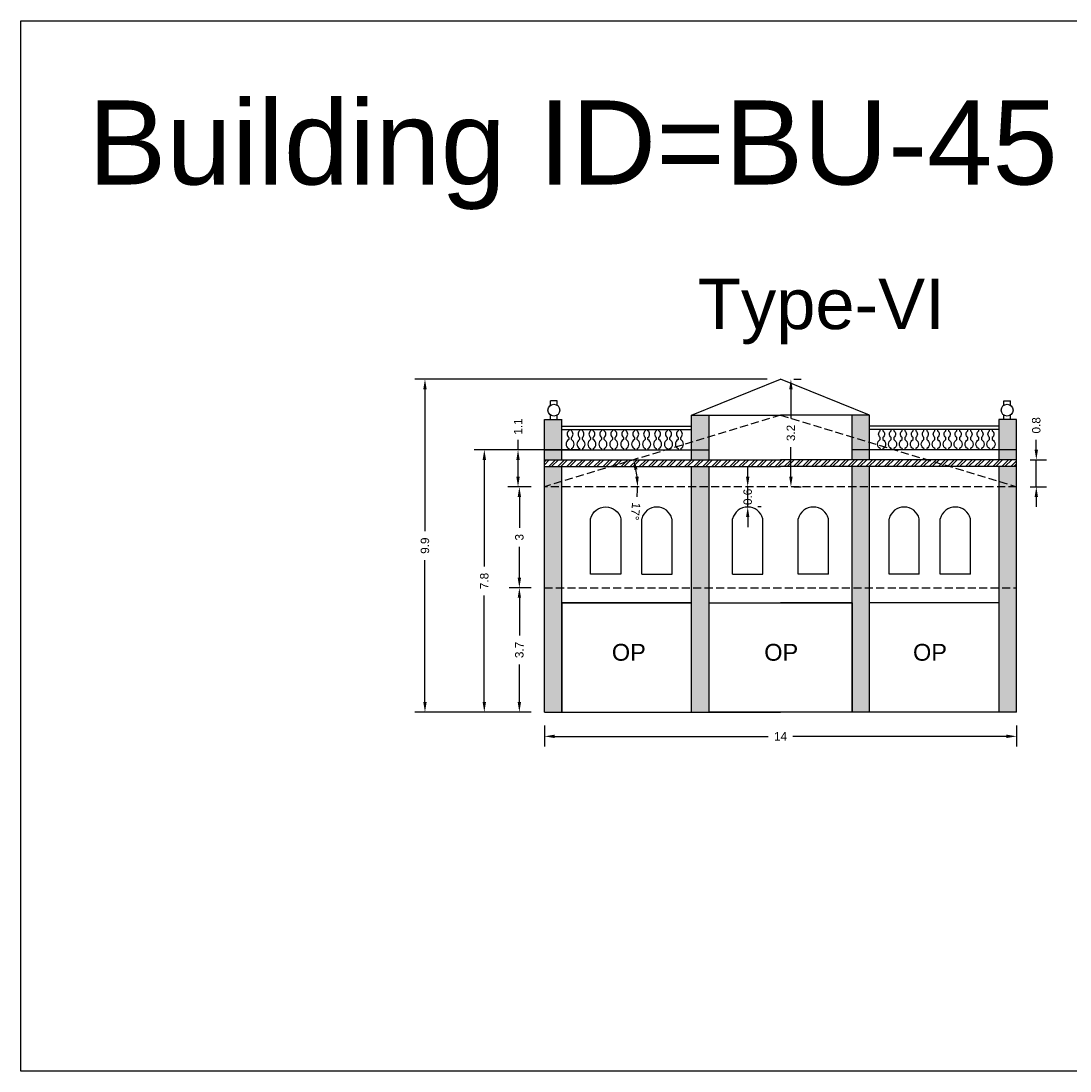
# Model space of a CAD drawing. Header units: metres. Extents: x 3416649 to 3417093, y -6712874 to -6712690.
# Tile 17 of 45: x 3416830 to 3416862, y -6712874 to -6712843. Entities that reach past the tile are written whole.
import ezdxf

# ---------------------------------------------------------------- set-up
doc = ezdxf.new("R2010")
doc.units = ezdxf.units.M
doc.linetypes.add('ACAD_ISO02W100', pattern=[15, 12, -3])
doc.layers.add('Dotted', color=7, linetype='ACAD_ISO02W100', plot=False)
doc.styles.get("Standard").update_dxf_attribs({"font": 'arial.ttf'})
doc.dimstyles.new('ISO-25', dxfattribs={"dimtxt": 0.25, "dimasz": 0.3, "dimexe": 0.3, "dimexo": 0.4, "dimgap": 0.2, "dimtad": 0, "dimdec": 1, "dimdsep": 46, "dimtxsty": 'Standard', "dimcen": 2.5, "dimadec": 0, "dimazin": 0, "dimtfac": 1, "dimtdec": 1, "dimtmove": 0, "dimatfit": 3, "dimfxl": 1, "dimarcsym": 0})

# ---------------------------------------------------------------- blocks, each defined once
blk = doc.blocks.new('*D380')
at = {"color": 0, "lineweight": -2, "transparency": 16777216}
for p, q in [((3416845.955, -6712864.207), (3416845.955, -6712864.825)), ((3416859.985, -6712864.207), (3416859.985, -6712864.825)), ((3416846.255, -6712864.525), (3416852.603, -6712864.525)), ((3416859.685, -6712864.525), (3416853.337, -6712864.525))]:
    blk.add_line(p, q, dxfattribs=at)
at = {"color": 0, "transparency": 16777216}
for points in [[(3416846.255, -6712864.475), (3416846.255, -6712864.575), (3416845.955, -6712864.525)], [(3416859.685, -6712864.475), (3416859.685, -6712864.575), (3416859.985, -6712864.525)]]:
    blk.add_solid(points, dxfattribs=at)
at = {"layer": 'Defpoints', "color": 0, "transparency": 16777216}
for p in [(3416845.955, -6712863.807), (3416859.985, -6712863.807), (3416859.985, -6712864.525)]:
    blk.add_point(p, dxfattribs=at)
at = {"color": 0, "transparency": 16777216, "insert": (3416852.97, -6712864.525), "char_height": 0.25, "attachment_point": 5}
blk.add_mtext('14', dxfattribs=at)
blk = doc.blocks.new('*D381')
at = {"color": 0, "lineweight": -2, "transparency": 16777216}
for p, q in [((3416845.555, -6712857.107), (3416844.908, -6712857.107)), ((3416845.208, -6712857.407), (3416845.208, -6712858.325)), ((3416845.208, -6712859.807), (3416845.208, -6712858.889)), ((3416845.555, -6712860.107), (3416844.908, -6712860.107))]:
    blk.add_line(p, q, dxfattribs=at)
at = {"color": 0, "transparency": 16777216}
for points in [[(3416845.158, -6712857.407), (3416845.258, -6712857.407), (3416845.208, -6712857.107)], [(3416845.158, -6712859.807), (3416845.258, -6712859.807), (3416845.208, -6712860.107)]]:
    blk.add_solid(points, dxfattribs=at)
at = {"layer": 'Defpoints', "color": 0, "transparency": 16777216}
for p in [(3416845.208, -6712857.107), (3416845.955, -6712857.107), (3416845.955, -6712860.107)]:
    blk.add_point(p, dxfattribs=at)
at = {"color": 0, "transparency": 16777216, "insert": (3416845.208, -6712858.607), "char_height": 0.25, "attachment_point": 5, "rotation": 90}
blk.add_mtext('3', dxfattribs=at)
blk = doc.blocks.new('*D382')
at = {"color": 0, "lineweight": -2, "transparency": 16777216}
for p, q in [((3416845.555, -6712860.107), (3416844.908, -6712860.107)), ((3416845.208, -6712860.407), (3416845.208, -6712861.53)), ((3416845.208, -6712863.507), (3416845.208, -6712862.385)), ((3416845.555, -6712863.807), (3416844.908, -6712863.807))]:
    blk.add_line(p, q, dxfattribs=at)
at = {"color": 0, "transparency": 16777216}
for points in [[(3416845.158, -6712860.407), (3416845.258, -6712860.407), (3416845.208, -6712860.107)], [(3416845.158, -6712863.507), (3416845.258, -6712863.507), (3416845.208, -6712863.807)]]:
    blk.add_solid(points, dxfattribs=at)
at = {"layer": 'Defpoints', "color": 0, "transparency": 16777216}
for p in [(3416845.208, -6712860.107), (3416845.955, -6712860.107), (3416845.955, -6712863.807)]:
    blk.add_point(p, dxfattribs=at)
at = {"color": 0, "transparency": 16777216, "insert": (3416845.208, -6712861.957), "char_height": 0.25, "attachment_point": 5, "rotation": 90}
blk.add_mtext('3.7', dxfattribs=at)
blk = doc.blocks.new('*D383')
at = {"color": 0, "lineweight": -2, "transparency": 16777216}
for start, end in [(6.2157, 10.6744), (353.7843, 360)]:
    blk.add_arc((3416845.955, -6712857.107), 2.767, start, end, dxfattribs=at)
at = {"color": 0, "transparency": 16777216}
for points in [[(3416848.625, -6712856.607), (3416848.722, -6712856.583), (3416848.602, -6712856.304)], [(3416848.755, -6712856.805), (3416848.655, -6712856.811), (3416848.722, -6712857.107)]]:
    blk.add_solid(points, dxfattribs=at)
at = {"layer": 'Defpoints', "color": 0, "transparency": 16777216}
for p in [(3416852.97, -6712854.977), (3416848.668, -6712856.567), (3416845.955, -6712857.107), (3416845.955, -6712857.107), (3416859.985, -6712857.107)]:
    blk.add_point(p, dxfattribs=at)
at = {"color": 0, "transparency": 16777216, "insert": (3416848.658, -6712857.838), "char_height": 0.25, "attachment_point": 5, "rotation": 263.7843}
blk.add_mtext('17°', dxfattribs=at)
blk = doc.blocks.new('*D384')
at = {"color": 0, "lineweight": -2, "transparency": 16777216}
for p, q in [((3416851.995, -6712856.807), (3416851.995, -6712856.507)), ((3416851.995, -6712857.707), (3416851.995, -6712857.107)), ((3416852.395, -6712857.107), (3416852.295, -6712857.107)), ((3416852.395, -6712857.707), (3416852.295, -6712857.707)), ((3416851.995, -6712858.007), (3416851.995, -6712858.307))]:
    blk.add_line(p, q, dxfattribs=at)
at = {"color": 0, "transparency": 16777216}
for points in [[(3416851.945, -6712856.807), (3416852.045, -6712856.807), (3416851.995, -6712857.107)], [(3416851.945, -6712858.007), (3416852.045, -6712858.007), (3416851.995, -6712857.707)]]:
    blk.add_solid(points, dxfattribs=at)
at = {"layer": 'Defpoints', "color": 0, "transparency": 16777216}
for p in [(3416851.995, -6712857.107), (3416851.995, -6712857.107), (3416851.995, -6712857.707)]:
    blk.add_point(p, dxfattribs=at)
at = {"color": 0, "transparency": 16777216, "insert": (3416851.995, -6712857.407), "char_height": 0.25, "attachment_point": 5, "rotation": 90}
blk.add_mtext('0.6', dxfattribs=at)
blk = doc.blocks.new('*D385')
at = {"color": 0, "lineweight": -2, "transparency": 16777216}
for p, q in [((3416845.169, -6712856.007), (3416845.169, -6712855.707)), ((3416846.355, -6712856.007), (3416844.869, -6712856.007)), ((3416845.169, -6712856.807), (3416845.169, -6712856.307)), ((3416845.555, -6712857.107), (3416844.869, -6712857.107))]:
    blk.add_line(p, q, dxfattribs=at)
at = {"color": 0, "transparency": 16777216}
for points in [[(3416845.119, -6712856.307), (3416845.219, -6712856.307), (3416845.169, -6712856.007)], [(3416845.119, -6712856.807), (3416845.219, -6712856.807), (3416845.169, -6712857.107)]]:
    blk.add_solid(points, dxfattribs=at)
at = {"layer": 'Defpoints', "color": 0, "transparency": 16777216}
for p in [(3416845.169, -6712856.007), (3416846.755, -6712856.007), (3416845.955, -6712857.107)]:
    blk.add_point(p, dxfattribs=at)
at = {"color": 0, "transparency": 16777216, "insert": (3416845.169, -6712855.316), "char_height": 0.25, "attachment_point": 5, "rotation": 90}
blk.add_mtext('1.1', dxfattribs=at)
blk = doc.blocks.new('*D386')
at = {"color": 0, "lineweight": -2, "transparency": 16777216}
for p, q in [((3416853.37, -6712853.907), (3416853.579, -6712853.907)), ((3416853.279, -6712854.207), (3416853.279, -6712855.081)), ((3416853.279, -6712856.807), (3416853.279, -6712855.934)), ((3416853.37, -6712857.107), (3416853.579, -6712857.107))]:
    blk.add_line(p, q, dxfattribs=at)
at = {"color": 0, "transparency": 16777216}
for points in [[(3416853.229, -6712854.207), (3416853.329, -6712854.207), (3416853.279, -6712853.907)], [(3416853.229, -6712856.807), (3416853.329, -6712856.807), (3416853.279, -6712857.107)]]:
    blk.add_solid(points, dxfattribs=at)
at = {"layer": 'Defpoints', "color": 0, "transparency": 16777216}
for p in [(3416852.97, -6712853.907), (3416852.97, -6712857.107), (3416853.279, -6712857.107)]:
    blk.add_point(p, dxfattribs=at)
at = {"color": 0, "transparency": 16777216, "insert": (3416853.279, -6712855.507), "char_height": 0.25, "attachment_point": 5, "rotation": 90}
blk.add_mtext('3.2', dxfattribs=at)
blk = doc.blocks.new('*D387')
at = {"color": 0, "lineweight": -2, "transparency": 16777216}
for p, q in [((3416847.005, -6712856.007), (3416843.867, -6712856.007)), ((3416844.167, -6712856.307), (3416844.167, -6712859.481)), ((3416844.167, -6712863.507), (3416844.167, -6712860.334)), ((3416845.555, -6712863.807), (3416843.867, -6712863.807))]:
    blk.add_line(p, q, dxfattribs=at)
at = {"color": 0, "transparency": 16777216}
for points in [[(3416844.117, -6712856.307), (3416844.217, -6712856.307), (3416844.167, -6712856.007)], [(3416844.117, -6712863.507), (3416844.217, -6712863.507), (3416844.167, -6712863.807)]]:
    blk.add_solid(points, dxfattribs=at)
at = {"layer": 'Defpoints', "color": 0, "transparency": 16777216}
for p in [(3416844.167, -6712856.007), (3416847.405, -6712856.007), (3416845.955, -6712863.807)]:
    blk.add_point(p, dxfattribs=at)
at = {"color": 0, "transparency": 16777216, "insert": (3416844.167, -6712859.907), "char_height": 0.25, "attachment_point": 5, "rotation": 90}
blk.add_mtext('7.8', dxfattribs=at)
blk = doc.blocks.new('*D388')
at = {"color": 0, "lineweight": -2, "transparency": 16777216}
for p, q in [((3416852.57, -6712853.907), (3416842.103, -6712853.907)), ((3416842.403, -6712854.207), (3416842.403, -6712858.43)), ((3416842.403, -6712863.507), (3416842.403, -6712859.285)), ((3416845.555, -6712863.807), (3416842.103, -6712863.807))]:
    blk.add_line(p, q, dxfattribs=at)
at = {"color": 0, "transparency": 16777216}
for points in [[(3416842.353, -6712854.207), (3416842.453, -6712854.207), (3416842.403, -6712853.907)], [(3416842.353, -6712863.507), (3416842.453, -6712863.507), (3416842.403, -6712863.807)]]:
    blk.add_solid(points, dxfattribs=at)
at = {"layer": 'Defpoints', "color": 0, "transparency": 16777216}
for p in [(3416842.403, -6712853.907), (3416852.97, -6712853.907), (3416845.955, -6712863.807)]:
    blk.add_point(p, dxfattribs=at)
at = {"color": 0, "transparency": 16777216, "insert": (3416842.403, -6712858.857), "char_height": 0.25, "attachment_point": 5, "rotation": 90}
blk.add_mtext('9.9', dxfattribs=at)
blk = doc.blocks.new('*D389')
at = {"color": 0, "lineweight": -2, "transparency": 16777216}
for p, q in [((3416860.572, -6712856.007), (3416860.572, -6712855.707)), ((3416860.385, -6712856.307), (3416860.872, -6712856.307)), ((3416860.572, -6712857.107), (3416860.572, -6712856.307)), ((3416860.385, -6712857.107), (3416860.872, -6712857.107)), ((3416860.572, -6712857.407), (3416860.572, -6712857.707))]:
    blk.add_line(p, q, dxfattribs=at)
at = {"color": 0, "transparency": 16777216}
for points in [[(3416860.522, -6712856.007), (3416860.622, -6712856.007), (3416860.572, -6712856.307)], [(3416860.522, -6712857.407), (3416860.622, -6712857.407), (3416860.572, -6712857.107)]]:
    blk.add_solid(points, dxfattribs=at)
at = {"layer": 'Defpoints', "color": 0, "transparency": 16777216}
for p in [(3416859.985, -6712856.307), (3416860.572, -6712856.307), (3416859.985, -6712857.107)]:
    blk.add_point(p, dxfattribs=at)
at = {"color": 0, "transparency": 16777216, "insert": (3416860.572, -6712855.28), "char_height": 0.25, "attachment_point": 5, "rotation": 90}
blk.add_mtext('0.8', dxfattribs=at)

msp = doc.modelspace()

# ---------------------------------------------------------------- hatches: boundary and pattern name
h = msp.add_hatch(color=256)
h.dxf.hatch_style = 1
h.paths.add_polyline_path([(3416846.475, -6712856.507), (3416845.955, -6712856.507), (3416845.955, -6712863.807), (3416846.475, -6712863.807)])
h.paths.add_polyline_path([(3416846.475, -6712855.107), (3416845.984, -6712855.107), (3416845.955, -6712855.107), (3416845.955, -6712856.307), (3416846.475, -6712856.307)])
h = msp.add_hatch(color=256)
h.dxf.hatch_style = 1
h.paths.add_polyline_path([(3416850.845, -6712854.977), (3416850.325, -6712854.977), (3416850.325, -6712855.307), (3416850.325, -6712856.307), (3416850.845, -6712856.307)])
h.paths.add_polyline_path([(3416850.845, -6712856.507), (3416850.325, -6712856.507), (3416850.325, -6712863.807), (3416850.845, -6712863.807)])
h = msp.add_hatch(color=256)
h.dxf.hatch_style = 1
h.paths.add_polyline_path([(3416855.095, -6712856.307), (3416855.615, -6712856.307), (3416855.615, -6712855.307), (3416855.615, -6712854.977), (3416855.095, -6712854.977)])
h.paths.add_polyline_path([(3416855.095, -6712863.807), (3416855.615, -6712863.807), (3416855.615, -6712856.507), (3416855.095, -6712856.507)])
h = msp.add_hatch(color=256)
h.dxf.hatch_style = 1
h.paths.add_polyline_path([(3416859.465, -6712856.507), (3416859.985, -6712856.507), (3416859.985, -6712863.807), (3416859.465, -6712863.807)])
h.paths.add_polyline_path([(3416859.465, -6712855.107), (3416859.955, -6712855.107), (3416859.985, -6712855.107), (3416859.985, -6712856.307), (3416859.465, -6712856.307)])
h = msp.add_hatch()
h.set_pattern_fill('ANSI32', color=256, scale=0.02)
h.set_pattern_definition([(45, (-22.27708, 0), (-0.134703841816, 0.134703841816), []), (45, (-22.18728, 0), (-0.134703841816, 0.134703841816), [])])
h.paths.add_polyline_path([(3416859.985, -6712856.307), (3416852.97, -6712856.307), (3416845.955, -6712856.307), (3416845.955, -6712856.507), (3416852.97, -6712856.507), (3416859.985, -6712856.507)])

# ---------------------------------------------------------------- linework, layer by layer
for points in [[(3416830.396, -6712843.261), (3416870.314, -6712843.261), (3416870.314, -6712874.473), (3416830.396, -6712874.473)], [(3416850.325, -6712860.557), (3416846.475, -6712860.557), (3416846.475, -6712863.807), (3416850.325, -6712863.807)], [(3416850.845, -6712860.557), (3416855.095, -6712860.557), (3416855.095, -6712863.807), (3416850.845, -6712863.807)]]:
    msp.add_lwpolyline(points, close=True)
for points in [[(3416850.325, -6712854.977), (3416852.97, -6712853.907)], [(3416855.615, -6712854.977), (3416852.97, -6712853.907)], [(3416846.134, -6712854.685), (3416846.134, -6712854.551)], [(3416846.334, -6712854.551), (3416846.134, -6712854.551)], [(3416846.334, -6712854.685), (3416846.334, -6712854.551)], [(3416859.605, -6712854.685), (3416859.605, -6712854.551)], [(3416859.605, -6712854.551), (3416859.805, -6712854.551)], [(3416859.805, -6712854.685), (3416859.805, -6712854.551)], [(3416845.955, -6712863.807), (3416845.955, -6712855.107)], [(3416845.955, -6712855.107), (3416846.475, -6712855.107)], [(3416845.984, -6712855.107), (3416846.484, -6712855.107)], [(3416846.134, -6712855.107), (3416846.134, -6712854.973)], [(3416846.334, -6712855.107), (3416846.334, -6712854.973)], [(3416846.475, -6712856.307), (3416846.475, -6712855.107)], [(3416850.325, -6712854.977), (3416852.97, -6712854.977)], [(3416850.325, -6712855.307), (3416850.325, -6712854.977)], [(3416850.845, -6712856.307), (3416850.845, -6712854.977)], [(3416855.615, -6712854.977), (3416852.97, -6712854.977)], [(3416855.095, -6712856.307), (3416855.095, -6712854.977)], [(3416855.615, -6712855.307), (3416855.615, -6712854.977)], [(3416859.955, -6712855.107), (3416859.455, -6712855.107)], [(3416859.465, -6712856.307), (3416859.465, -6712855.107)], [(3416859.985, -6712855.107), (3416859.465, -6712855.107)], [(3416859.605, -6712855.107), (3416859.605, -6712854.973)], [(3416859.805, -6712855.107), (3416859.805, -6712854.973)], [(3416859.985, -6712863.807), (3416859.985, -6712855.107)], [(3416846.475, -6712855.307), (3416850.325, -6712855.307)], [(3416846.475, -6712855.407), (3416850.325, -6712855.407)], [(3416850.325, -6712856.307), (3416850.325, -6712855.307)], [(3416855.615, -6712856.307), (3416855.615, -6712855.307)], [(3416859.465, -6712855.307), (3416855.615, -6712855.307)], [(3416859.465, -6712855.407), (3416855.615, -6712855.407)], [(3416845.955, -6712856.007), (3416850.845, -6712856.007)], [(3416846.675, -6712855.972), (3416846.675, -6712856.007)], [(3416846.755, -6712855.972), (3416846.755, -6712856.007)], [(3416847, -6712855.972), (3416847, -6712856.007)], [(3416847.08, -6712855.972), (3416847.08, -6712856.007)], [(3416847.325, -6712855.972), (3416847.325, -6712856.007)], [(3416847.405, -6712855.972), (3416847.405, -6712856.007)], [(3416847.65, -6712855.972), (3416847.65, -6712856.007)], [(3416847.73, -6712855.972), (3416847.73, -6712856.007)], [(3416847.975, -6712855.972), (3416847.975, -6712856.007)], [(3416848.055, -6712855.972), (3416848.055, -6712856.007)], [(3416848.301, -6712855.972), (3416848.301, -6712856.007)], [(3416848.38, -6712855.972), (3416848.38, -6712856.007)], [(3416848.626, -6712855.972), (3416848.626, -6712856.007)], [(3416848.706, -6712855.972), (3416848.706, -6712856.007)], [(3416848.951, -6712855.972), (3416848.951, -6712856.007)], [(3416849.031, -6712855.972), (3416849.031, -6712856.007)], [(3416849.276, -6712855.972), (3416849.276, -6712856.007)], [(3416849.356, -6712855.972), (3416849.356, -6712856.007)], [(3416849.601, -6712855.972), (3416849.601, -6712856.007)], [(3416849.681, -6712855.972), (3416849.681, -6712856.007)], [(3416849.926, -6712855.972), (3416849.926, -6712856.007)], [(3416850.006, -6712855.972), (3416850.006, -6712856.007)], [(3416859.985, -6712856.007), (3416855.095, -6712856.007)], [(3416855.933, -6712855.972), (3416855.933, -6712856.007)], [(3416856.013, -6712855.972), (3416856.013, -6712856.007)], [(3416856.259, -6712855.972), (3416856.259, -6712856.007)], [(3416856.338, -6712855.972), (3416856.338, -6712856.007)], [(3416856.584, -6712855.972), (3416856.584, -6712856.007)], [(3416856.663, -6712855.972), (3416856.663, -6712856.007)], [(3416856.909, -6712855.972), (3416856.909, -6712856.007)], [(3416856.989, -6712855.972), (3416856.989, -6712856.007)], [(3416857.234, -6712855.972), (3416857.234, -6712856.007)], [(3416857.314, -6712855.972), (3416857.314, -6712856.007)], [(3416857.559, -6712855.972), (3416857.559, -6712856.007)], [(3416857.639, -6712855.972), (3416857.639, -6712856.007)], [(3416857.884, -6712855.972), (3416857.884, -6712856.007)], [(3416857.964, -6712855.972), (3416857.964, -6712856.007)], [(3416858.21, -6712855.972), (3416858.21, -6712856.007)], [(3416858.289, -6712855.972), (3416858.289, -6712856.007)], [(3416858.535, -6712855.972), (3416858.535, -6712856.007)], [(3416858.614, -6712855.972), (3416858.614, -6712856.007)], [(3416858.86, -6712855.972), (3416858.86, -6712856.007)], [(3416858.94, -6712855.972), (3416858.94, -6712856.007)], [(3416859.185, -6712855.972), (3416859.185, -6712856.007)], [(3416859.265, -6712855.972), (3416859.265, -6712856.007)], [(3416845.955, -6712856.307), (3416852.97, -6712856.307)], [(3416859.985, -6712856.307), (3416852.97, -6712856.307)], [(3416845.955, -6712856.507), (3416852.97, -6712856.507)], [(3416846.475, -6712863.807), (3416846.475, -6712856.507)], [(3416850.325, -6712863.807), (3416850.325, -6712856.507)], [(3416850.845, -6712863.807), (3416850.845, -6712856.507)], [(3416859.985, -6712856.507), (3416852.97, -6712856.507)], [(3416855.095, -6712863.807), (3416855.095, -6712856.507)], [(3416855.615, -6712863.807), (3416855.615, -6712856.507)], [(3416859.465, -6712863.807), (3416859.465, -6712856.507)], [(3416848.845, -6712859.707), (3416848.845, -6712858.057)], [(3416849.745, -6712859.707), (3416849.745, -6712858.057)], [(3416851.545, -6712859.707), (3416851.545, -6712858.057)], [(3416852.445, -6712859.707), (3416852.445, -6712858.057)], [(3416853.495, -6712859.707), (3416853.495, -6712858.057)], [(3416854.395, -6712859.707), (3416854.395, -6712858.057)], [(3416856.195, -6712859.707), (3416856.195, -6712858.057)], [(3416857.095, -6712859.707), (3416857.095, -6712858.057)], [(3416857.715, -6712859.707), (3416857.715, -6712858.057)], [(3416858.615, -6712859.707), (3416858.615, -6712858.057)], [(3416848.845, -6712859.707), (3416849.745, -6712859.707)], [(3416851.545, -6712859.707), (3416852.445, -6712859.707)], [(3416854.395, -6712859.707), (3416853.495, -6712859.707)], [(3416857.095, -6712859.707), (3416856.195, -6712859.707)], [(3416858.615, -6712859.707), (3416857.715, -6712859.707)], [(3416846.475, -6712860.557), (3416850.325, -6712860.557)], [(3416850.845, -6712860.557), (3416852.97, -6712860.557)], [(3416855.095, -6712860.557), (3416852.97, -6712860.557)], [(3416859.465, -6712860.557), (3416855.615, -6712860.557)], [(3416845.955, -6712863.807), (3416852.97, -6712863.807)], [(3416859.985, -6712863.807), (3416852.97, -6712863.807)]]:
    msp.add_lwpolyline(points)
for points in [[(3416846.675, -6712855.407), (3416846.675, -6712855.445, 0.504557), (3416846.675, -6712855.638), (3416846.675, -6712855.705, 0.59952), (3416846.675, -6712855.972)], [(3416846.755, -6712855.972, 0.59952), (3416846.755, -6712855.705), (3416846.755, -6712855.638, 0.504557), (3416846.755, -6712855.445), (3416846.755, -6712855.407)], [(3416847, -6712855.407), (3416847, -6712855.445, 0.504557), (3416847, -6712855.638), (3416847, -6712855.705, 0.59952), (3416847, -6712855.972)], [(3416847.08, -6712855.972, 0.59952), (3416847.08, -6712855.705), (3416847.08, -6712855.638, 0.504557), (3416847.08, -6712855.445), (3416847.08, -6712855.407)], [(3416847.325, -6712855.407), (3416847.325, -6712855.445, 0.504557), (3416847.325, -6712855.638), (3416847.325, -6712855.705, 0.59952), (3416847.325, -6712855.972)], [(3416847.405, -6712855.972, 0.59952), (3416847.405, -6712855.705), (3416847.405, -6712855.638, 0.504557), (3416847.405, -6712855.445), (3416847.405, -6712855.407)], [(3416847.65, -6712855.407), (3416847.65, -6712855.445, 0.504557), (3416847.65, -6712855.638), (3416847.65, -6712855.705, 0.59952), (3416847.65, -6712855.972)], [(3416847.73, -6712855.972, 0.59952), (3416847.73, -6712855.705), (3416847.73, -6712855.638, 0.504557), (3416847.73, -6712855.445), (3416847.73, -6712855.407)], [(3416847.975, -6712855.407), (3416847.975, -6712855.445, 0.504557), (3416847.975, -6712855.638), (3416847.975, -6712855.705, 0.59952), (3416847.975, -6712855.972)], [(3416848.055, -6712855.972, 0.59952), (3416848.055, -6712855.705), (3416848.055, -6712855.638, 0.504557), (3416848.055, -6712855.445), (3416848.055, -6712855.407)], [(3416848.301, -6712855.407), (3416848.301, -6712855.445, 0.504557), (3416848.301, -6712855.638), (3416848.301, -6712855.705, 0.59952), (3416848.301, -6712855.972)], [(3416848.38, -6712855.972, 0.59952), (3416848.38, -6712855.705), (3416848.38, -6712855.638, 0.504557), (3416848.38, -6712855.445), (3416848.38, -6712855.407)], [(3416848.626, -6712855.407), (3416848.626, -6712855.445, 0.504557), (3416848.626, -6712855.638), (3416848.626, -6712855.705, 0.59952), (3416848.626, -6712855.972)], [(3416848.706, -6712855.972, 0.59952), (3416848.706, -6712855.705), (3416848.706, -6712855.638, 0.504557), (3416848.706, -6712855.445), (3416848.706, -6712855.407)], [(3416848.951, -6712855.407), (3416848.951, -6712855.445, 0.504557), (3416848.951, -6712855.638), (3416848.951, -6712855.705, 0.59952), (3416848.951, -6712855.972)], [(3416849.031, -6712855.972, 0.59952), (3416849.031, -6712855.705), (3416849.031, -6712855.638, 0.504557), (3416849.031, -6712855.445), (3416849.031, -6712855.407)], [(3416849.276, -6712855.407), (3416849.276, -6712855.445, 0.504557), (3416849.276, -6712855.638), (3416849.276, -6712855.705, 0.59952), (3416849.276, -6712855.972)], [(3416849.356, -6712855.972, 0.59952), (3416849.356, -6712855.705), (3416849.356, -6712855.638, 0.504557), (3416849.356, -6712855.445), (3416849.356, -6712855.407)], [(3416849.601, -6712855.407), (3416849.601, -6712855.445, 0.504557), (3416849.601, -6712855.638), (3416849.601, -6712855.705, 0.59952), (3416849.601, -6712855.972)], [(3416849.681, -6712855.972, 0.59952), (3416849.681, -6712855.705), (3416849.681, -6712855.638, 0.504557), (3416849.681, -6712855.445), (3416849.681, -6712855.407)], [(3416849.926, -6712855.407), (3416849.926, -6712855.445, 0.504557), (3416849.926, -6712855.638), (3416849.926, -6712855.705, 0.59952), (3416849.926, -6712855.972)], [(3416850.006, -6712855.972, 0.59952), (3416850.006, -6712855.705), (3416850.006, -6712855.638, 0.504557), (3416850.006, -6712855.445), (3416850.006, -6712855.407)], [(3416855.933, -6712855.972, -0.59952), (3416855.933, -6712855.705), (3416855.933, -6712855.638, -0.504557), (3416855.933, -6712855.445), (3416855.933, -6712855.407)], [(3416856.013, -6712855.407), (3416856.013, -6712855.445, -0.504557), (3416856.013, -6712855.638), (3416856.013, -6712855.705, -0.59952), (3416856.013, -6712855.972)], [(3416856.259, -6712855.972, -0.59952), (3416856.259, -6712855.705), (3416856.259, -6712855.638, -0.504557), (3416856.259, -6712855.445), (3416856.259, -6712855.407)], [(3416856.338, -6712855.407), (3416856.338, -6712855.445, -0.504557), (3416856.338, -6712855.638), (3416856.338, -6712855.705, -0.59952), (3416856.338, -6712855.972)], [(3416856.584, -6712855.972, -0.59952), (3416856.584, -6712855.705), (3416856.584, -6712855.638, -0.504557), (3416856.584, -6712855.445), (3416856.584, -6712855.407)], [(3416856.663, -6712855.407), (3416856.663, -6712855.445, -0.504557), (3416856.663, -6712855.638), (3416856.663, -6712855.705, -0.59952), (3416856.663, -6712855.972)], [(3416856.909, -6712855.972, -0.59952), (3416856.909, -6712855.705), (3416856.909, -6712855.638, -0.504557), (3416856.909, -6712855.445), (3416856.909, -6712855.407)], [(3416856.989, -6712855.407), (3416856.989, -6712855.445, -0.504557), (3416856.989, -6712855.638), (3416856.989, -6712855.705, -0.59952), (3416856.989, -6712855.972)], [(3416857.234, -6712855.972, -0.59952), (3416857.234, -6712855.705), (3416857.234, -6712855.638, -0.504557), (3416857.234, -6712855.445), (3416857.234, -6712855.407)], [(3416857.314, -6712855.407), (3416857.314, -6712855.445, -0.504557), (3416857.314, -6712855.638), (3416857.314, -6712855.705, -0.59952), (3416857.314, -6712855.972)], [(3416857.559, -6712855.972, -0.59952), (3416857.559, -6712855.705), (3416857.559, -6712855.638, -0.504557), (3416857.559, -6712855.445), (3416857.559, -6712855.407)], [(3416857.639, -6712855.407), (3416857.639, -6712855.445, -0.504557), (3416857.639, -6712855.638), (3416857.639, -6712855.705, -0.59952), (3416857.639, -6712855.972)], [(3416857.884, -6712855.972, -0.59952), (3416857.884, -6712855.705), (3416857.884, -6712855.638, -0.504557), (3416857.884, -6712855.445), (3416857.884, -6712855.407)], [(3416857.964, -6712855.407), (3416857.964, -6712855.445, -0.504557), (3416857.964, -6712855.638), (3416857.964, -6712855.705, -0.59952), (3416857.964, -6712855.972)], [(3416858.21, -6712855.972, -0.59952), (3416858.21, -6712855.705), (3416858.21, -6712855.638, -0.504557), (3416858.21, -6712855.445), (3416858.21, -6712855.407)], [(3416858.289, -6712855.407), (3416858.289, -6712855.445, -0.504557), (3416858.289, -6712855.638), (3416858.289, -6712855.705, -0.59952), (3416858.289, -6712855.972)], [(3416858.535, -6712855.972, -0.59952), (3416858.535, -6712855.705), (3416858.535, -6712855.638, -0.504557), (3416858.535, -6712855.445), (3416858.535, -6712855.407)], [(3416858.614, -6712855.407), (3416858.614, -6712855.445, -0.504557), (3416858.614, -6712855.638), (3416858.614, -6712855.705, -0.59952), (3416858.614, -6712855.972)], [(3416858.86, -6712855.972, -0.59952), (3416858.86, -6712855.705), (3416858.86, -6712855.638, -0.504557), (3416858.86, -6712855.445), (3416858.86, -6712855.407)], [(3416858.94, -6712855.407), (3416858.94, -6712855.445, -0.504557), (3416858.94, -6712855.638), (3416858.94, -6712855.705, -0.59952), (3416858.94, -6712855.972)], [(3416859.185, -6712855.972, -0.59952), (3416859.185, -6712855.705), (3416859.185, -6712855.638, -0.504557), (3416859.185, -6712855.445), (3416859.185, -6712855.407)], [(3416859.265, -6712855.407), (3416859.265, -6712855.445, -0.504557), (3416859.265, -6712855.638), (3416859.265, -6712855.705, -0.59952), (3416859.265, -6712855.972)], [(3416848.225, -6712858.057), (3416848.225, -6712859.707), (3416847.325, -6712859.707), (3416847.325, -6712858.057, -0.777778), (3416848.225, -6712858.057)]]:
    msp.add_lwpolyline(points, format="xyb")
for centre in [(3416846.234, -6712854.829), (3416859.705, -6712854.829)]:
    msp.add_circle(centre, 0.176)
for centre in [(3416849.295, -6712858.172), (3416851.995, -6712858.172), (3416853.945, -6712858.172), (3416856.645, -6712858.172), (3416858.165, -6712858.172)]:
    msp.add_arc(centre, 0.464, 14.25, 165.75)
at = {"layer": 'Dotted', "ltscale": 0.02}
msp.add_line((3416859.985, -6712857.107), (3416845.955, -6712857.107), dxfattribs=at)
for points in [[(3416852.97, -6712854.977), (3416845.955, -6712857.107)], [(3416852.97, -6712854.977), (3416859.985, -6712857.107)], [(3416845.955, -6712860.107), (3416859.985, -6712860.107)]]:
    msp.add_lwpolyline(points, dxfattribs=at)

# ---------------------------------------------------------------- texts
at = {"attachment_point": 1}
for s, width, heights, insert, char_height in [('Building ID=BU-45', 67.86454, [0.517], (3416832.386, -6712845.622), 2.5), ('Type-VI', 9.99112, [0.517], (3416850.515, -6712850.92), 1.5), ('OP', 1.17554, [0], (3416847.957, -6712861.777), 0.5), ('OP', 1.17554, [0], (3416852.486, -6712861.777), 0.5), ('OP', 1.17554, [0], (3416856.908, -6712861.777), 0.5)]:
    msp.add_mtext_dynamic_manual_height_columns(s, width=width, gutter_width=12.5, heights=heights, dxfattribs=dict(at, insert=insert, char_height=char_height))

# ---------------------------------------------------------------- dimensions: what is measured, and where the dimension line sits
for base, p1, p2, picture, middle in [((3416842.403, -6712853.907), (3416845.955, -6712863.807), (3416852.97, -6712853.907), '*D388', (3416842.403, -6712858.857)), ((3416853.279, -6712857.107), (3416852.97, -6712853.907), (3416852.97, -6712857.107), '*D386', (3416853.279, -6712855.507)), ((3416845.169, -6712856.007), (3416845.955, -6712857.107), (3416846.755, -6712856.007), '*D385', (3416845.169, -6712855.316)), ((3416860.572, -6712856.307), (3416859.985, -6712857.107), (3416859.985, -6712856.307), '*D389', (3416860.572, -6712855.28)), ((3416844.167, -6712856.007), (3416845.955, -6712863.807), (3416847.405, -6712856.007), '*D387', (3416844.167, -6712859.907)), ((3416845.208, -6712857.107), (3416845.955, -6712860.107), (3416845.955, -6712857.107), '*D381', (3416845.208, -6712858.607)), ((3416845.208, -6712860.107), (3416845.955, -6712863.807), (3416845.955, -6712860.107), '*D382', (3416845.208, -6712861.957))]:
    dim = msp.add_linear_dim(base=base, p1=p1, p2=p2, angle=90, dimstyle='ISO-25')
    dim.commit()
    dim.dimension.update_dxf_attribs({"geometry": picture, "text_midpoint": middle})
dim = msp.add_angular_dim_2l(base=(3416848.668, -6712856.567), line1=((3416859.985, -6712857.107), (3416845.955, -6712857.107)), line2=((3416852.97, -6712854.977), (3416845.955, -6712857.107)), dimstyle='ISO-25')
dim.commit()
dim.dimension.update_dxf_attribs({"geometry": '*D383', "text_midpoint": (3416848.658, -6712857.838)})
dim = msp.add_linear_dim(base=(3416851.995, -6712857.107), p1=(3416851.995, -6712857.707), p2=(3416851.995, -6712857.107), angle=90, dimstyle='ISO-25')
dim.commit()
dim.dimension.update_dxf_attribs({"geometry": '*D384', "text_midpoint": (3416851.995, -6712857.407), "dimtype": 160})
dim = msp.add_linear_dim(base=(3416859.985, -6712864.525), p1=(3416845.955, -6712863.807), p2=(3416859.985, -6712863.807), dimstyle='ISO-25')
dim.commit()
dim.dimension.update_dxf_attribs({"geometry": '*D380', "text_midpoint": (3416852.97, -6712864.525)})

doc.saveas('drawing.dxf')
